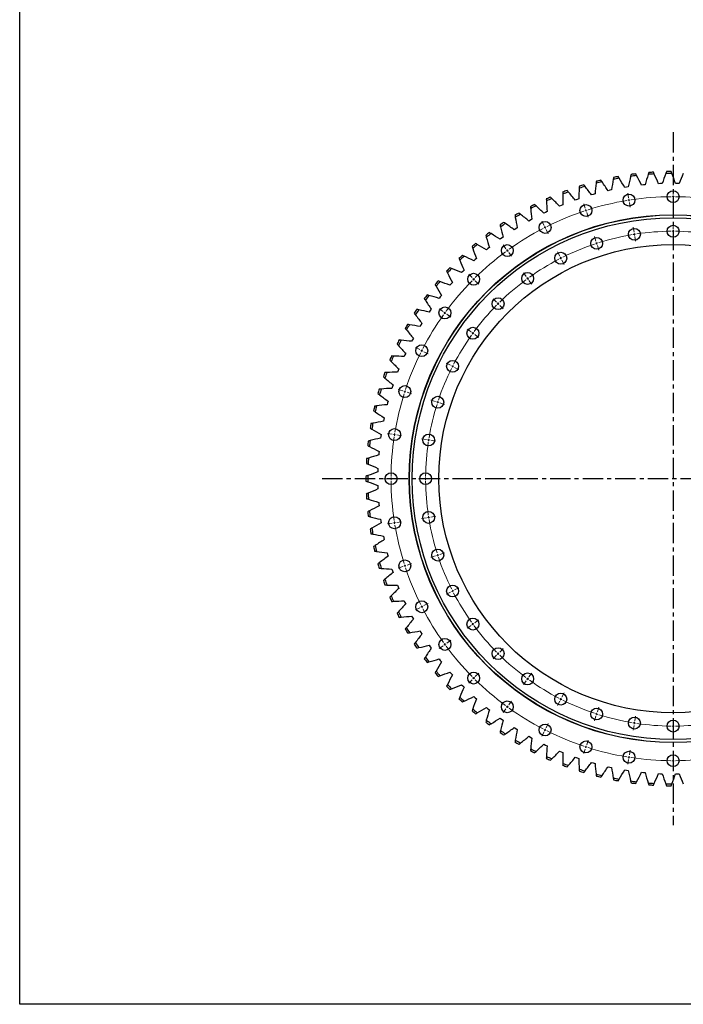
# Model space of a CAD drawing. Header units: millimetres. Extents: x -207 to 5749, y 4771 to 9302.
# Tile 1 of 12: x -207 to 1243, y 4771 to 6921. Entities that reach past the tile are written whole.
import ezdxf

# ---------------------------------------------------------------- set-up
doc = ezdxf.new("R2010")
doc.units = ezdxf.units.MM
doc.header["$LTSCALE"] = 20
doc.linetypes.add('CENTER', pattern=[10.16, 6.35, -1.27, 1.27, -1.27])

msp = doc.modelspace()

# ---------------------------------------------------------------- linework, layer by layer
at = {"linetype": 'CENTER', "ltscale": 0.35}
for p, q in [((1220.3, 6675.6), (1220.3, 5162.2)), ((1991.9, 5918.9), (448.7, 5918.9))]:
    msp.add_line(p, q, dxfattribs=at)
at = {"color": 7, "linetype": 'Continuous', "lineweight": 25}
for p, q in [((1155.3, 6560.6), (1151.4, 6560.2)), ((1159.3, 6561), (1155.3, 6560.6)), ((1192.4, 6563.3), (1188.5, 6563.1)), ((1196.4, 6563.5), (1192.4, 6563.3)), ((1229.6, 6563.9), (1225.7, 6563.9)), ((1233.5, 6563.8), (1229.6, 6563.9)), ((1045.9, 6539.9), (1042.1, 6538.8)), ((1049.7, 6540.9), (1045.9, 6539.9)), ((1081.9, 6548.9), (1078.1, 6548)), ((1085.8, 6549.7), (1081.9, 6548.9)), ((1118.5, 6555.8), (1114.6, 6555.2)), ((1122.4, 6556.4), (1118.5, 6555.8)), ((979.3, 6517.2), (975.6, 6515.7)), ((1010.4, 6528.8), (1006.7, 6527.5)), ((1014.1, 6530.1), (1010.4, 6528.8)), ((941.6, 6500.6), (938.1, 6498.9)), ((945.2, 6502.3), (941.6, 6500.6)), ((975.6, 6515.7), (972, 6514.2)), ((908.6, 6483.6), (905.1, 6481.7)), ((912, 6485.5), (908.6, 6483.6)), ((876.5, 6464.7), (873.2, 6462.6)), ((879.9, 6466.8), (876.5, 6464.7)), ((845.7, 6444), (842.5, 6441.7)), ((848.9, 6446.3), (845.7, 6444)), ((816, 6421.5), (813, 6419)), ((819.1, 6424), (816, 6421.5)), ((787.8, 6397.4), (784.9, 6394.7)), ((790.7, 6400), (787.8, 6397.4)), ((760.9, 6371.7), (758.2, 6368.9)), ((763.7, 6374.5), (760.9, 6371.7)), ((738.2, 6347.4), (735.6, 6344.5)), ((735.6, 6344.5), (733, 6341.5)), ((711.9, 6315.8), (709.5, 6312.7)), ((714.3, 6318.9), (711.9, 6315.8)), ((689.8, 6285.9), (687.6, 6282.6)), ((692.1, 6289.1), (689.8, 6285.9)), ((669.6, 6254.7), (667.6, 6251.3)), ((671.7, 6258.1), (669.6, 6254.7)), ((651.1, 6222.4), (649.3, 6219)), ((653, 6225.9), (651.1, 6222.4)), ((634.6, 6189.1), (633, 6185.6)), ((636.3, 6192.7), (634.6, 6189.1)), ((620, 6155), (618.6, 6151.3)), ((621.5, 6158.6), (620, 6155)), ((607.4, 6120), (606.2, 6116.2)), ((608.7, 6123.7), (607.4, 6120)), ((597.9, 6088.1), (596.8, 6084.3)), ((596.8, 6084.3), (595.9, 6080.5)), ((588.3, 6048.1), (587.6, 6044.3)), ((589.2, 6052), (588.3, 6048.1)), ((581.9, 6011.5), (581.4, 6007.6)), ((582.5, 6015.4), (581.9, 6011.5)), ((577.7, 5974.6), (577.4, 5970.7)), ((578, 5978.5), (577.7, 5974.6)), ((575.5, 5937.5), (575.4, 5933.5)), ((575.7, 5941.4), (575.5, 5937.5)), ((575.4, 5904.2), (575.5, 5900.3)), ((575.5, 5900.3), (575.7, 5896.4)), ((577.4, 5867.1), (577.7, 5863.2)), ((577.7, 5863.2), (578, 5859.3)), ((581.4, 5830.1), (581.9, 5826.2)), ((581.9, 5826.2), (582.5, 5822.4)), ((587.6, 5793.5), (588.3, 5789.6)), ((588.3, 5789.6), (589.2, 5785.8)), ((595.9, 5757.2), (596.8, 5753.4)), ((596.8, 5753.4), (597.9, 5749.6)), ((606.2, 5721.5), (607.4, 5717.8)), ((607.4, 5717.8), (608.7, 5714.1)), ((618.6, 5686.5), (620, 5682.8)), ((620, 5682.8), (621.5, 5679.2)), ((633, 5652.2), (634.6, 5648.6)), ((634.6, 5648.6), (636.3, 5645.1)), ((649.3, 5618.8), (651.1, 5615.3)), ((651.1, 5615.3), (653, 5611.9)), ((667.6, 5586.4), (669.6, 5583)), ((669.6, 5583), (671.7, 5579.7)), ((687.6, 5555.1), (689.8, 5551.9)), ((689.8, 5551.9), (692.1, 5548.7)), ((709.5, 5525), (711.9, 5521.9)), ((711.9, 5521.9), (714.3, 5518.8)), ((733, 5496.3), (735.6, 5493.3)), ((735.6, 5493.3), (738.2, 5490.4)), ((758.2, 5468.9), (760.9, 5466.1)), ((760.9, 5466.1), (763.7, 5463.3)), ((784.9, 5443), (787.8, 5440.4)), ((787.8, 5440.4), (790.7, 5437.7)), ((813, 5418.7), (816, 5416.2)), ((816, 5416.2), (819.1, 5413.8)), ((842.5, 5396.1), (845.7, 5393.8)), ((845.7, 5393.8), (848.9, 5391.5)), ((873.2, 5375.2), (876.5, 5373.1)), ((876.5, 5373.1), (879.9, 5371)), ((905.1, 5356.1), (908.6, 5354.2)), ((908.6, 5354.2), (912, 5352.3)), ((938.1, 5338.9), (941.6, 5337.1)), ((941.6, 5337.1), (945.2, 5335.5)), ((972, 5323.6), (975.6, 5322.1)), ((975.6, 5322.1), (979.3, 5320.6)), ((1006.7, 5310.3), (1010.4, 5308.9)), ((1010.4, 5308.9), (1014.1, 5307.7)), ((1042.1, 5299), (1045.9, 5297.9)), ((1045.9, 5297.9), (1049.7, 5296.8)), ((1078.1, 5289.7), (1081.9, 5288.9)), ((1081.9, 5288.9), (1085.8, 5288)), ((1114.6, 5282.6), (1118.5, 5281.9)), ((1118.5, 5281.9), (1122.4, 5281.3)), ((1151.4, 5277.6), (1155.3, 5277.1)), ((1155.3, 5277.1), (1159.3, 5276.8)), ((1188.5, 5274.6), (1192.4, 5274.4)), ((1192.4, 5274.4), (1196.4, 5274.3)), ((1225.7, 5273.9), (1229.6, 5273.9)), ((1229.6, 5273.9), (1233.5, 5274))]:
    msp.add_line(p, q, dxfattribs=at)
at = {"color": 0, "linetype": 'Continuous', "lineweight": 18}
for p, q in [((1123.1, 6532.2), (1121.5, 6542.6)), ((1220.3, 6539.9), (1220.3, 6550.4)), ((1028.4, 6509.5), (1025.2, 6519.5)), ((1123.9, 6527.3), (1123.5, 6529.8)), ((1123.9, 6527.3), (1124.3, 6524.8)), ((1124.7, 6522.4), (1126.4, 6512)), ((1220.3, 6534.9), (1220.3, 6537.4)), ((1220.3, 6534.9), (1220.3, 6532.4)), ((1220.3, 6529.9), (1220.3, 6519.4)), ((1029.9, 6504.7), (1029.2, 6507.1)), ((1029.9, 6504.7), (1030.7, 6502.4)), ((1031.5, 6500), (1034.7, 6490)), ((938.4, 6472.2), (933.6, 6481.6)), ((1220.3, 6464.4), (1220.3, 6474.9)), ((940.6, 6467.7), (939.5, 6470)), ((940.6, 6467.7), (941.8, 6465.5)), ((942.9, 6463.3), (947.7, 6453.9)), ((1135, 6457.7), (1133.3, 6468)), ((1135.7, 6452.7), (1135.4, 6455.2)), ((1135.7, 6452.7), (1136.1, 6450.3)), ((1220.3, 6459.4), (1220.3, 6461.9)), ((1220.3, 6459.4), (1220.3, 6456.9)), ((1220.3, 6454.4), (1220.3, 6443.9)), ((1051.7, 6437.7), (1048.5, 6447.7)), ((1053.3, 6432.9), (1052.5, 6435.3)), ((1053.3, 6432.9), (1054, 6430.6)), ((1136.5, 6447.8), (1138.2, 6437.4)), ((855.3, 6421.3), (849.1, 6429.8)), ((858.2, 6417.2), (856.8, 6419.3)), ((858.2, 6417.2), (859.7, 6415.2)), ((861.2, 6413.2), (867.3, 6404.7)), ((972.6, 6404.9), (967.9, 6414.3)), ((1054.8, 6428.2), (1058.1, 6418.2)), ((974.9, 6400.5), (973.8, 6402.7)), ((974.9, 6400.5), (976, 6398.2)), ((977.2, 6396), (982, 6386.7)), ((899.7, 6360.2), (893.5, 6368.7)), ((781.2, 6358), (773.8, 6365.4)), ((784.7, 6354.5), (782.9, 6356.2)), ((784.7, 6354.5), (786.5, 6352.7)), ((788.3, 6350.9), (795.7, 6343.5)), ((902.6, 6356.2), (901.1, 6358.2)), ((902.6, 6356.2), (904.1, 6354.1)), ((905.5, 6352.1), (911.7, 6343.6)), ((834.6, 6304.6), (827.1, 6312)), ((838.1, 6301.1), (836.3, 6302.8)), ((717.9, 6283.9), (709.4, 6290.1)), ((721.9, 6281), (719.9, 6282.4)), ((721.9, 6281), (724, 6279.5)), ((838.1, 6301.1), (839.9, 6299.3)), ((841.6, 6297.5), (849.1, 6290.1)), ((726, 6278), (734.5, 6271.8)), ((779, 6239.5), (770.5, 6245.7)), ((783, 6236.6), (781, 6238.1)), ((783, 6236.6), (785, 6235.1)), ((787.1, 6233.6), (795.6, 6227.5)), ((667, 6200.8), (657.6, 6205.6)), ((671.4, 6198.5), (669.2, 6199.7)), ((671.4, 6198.5), (673.7, 6197.4)), ((675.9, 6196.3), (685.2, 6191.5)), ((734.3, 6166.5), (724.9, 6171.3)), ((738.7, 6164.3), (736.5, 6165.4)), ((738.7, 6164.3), (740.9, 6163.1)), ((743.2, 6162), (752.5, 6157.2)), ((629.7, 6110.8), (619.7, 6114)), ((634.4, 6109.2), (632.1, 6110)), ((634.4, 6109.2), (636.8, 6108.5)), ((639.2, 6107.7), (649.2, 6104.4)), ((701.5, 6087.5), (691.5, 6090.7)), ((706.2, 6085.9), (703.9, 6086.7)), ((706.2, 6085.9), (708.6, 6085.1)), ((711, 6084.4), (721, 6081.1)), ((606.9, 6016), (596.6, 6017.7)), ((611.9, 6015.2), (609.4, 6015.6)), ((611.9, 6015.2), (614.3, 6014.9)), ((616.8, 6014.5), (627.2, 6012.8)), ((681.5, 6004.2), (671.1, 6005.9)), ((686.4, 6003.4), (684, 6003.8)), ((686.4, 6003.4), (688.9, 6003)), ((691.4, 6002.7), (701.8, 6001)), ((599.3, 5918.9), (588.8, 5918.9)), ((604.3, 5918.9), (601.8, 5918.9)), ((604.3, 5918.9), (606.8, 5918.9)), ((609.3, 5918.9), (619.8, 5918.9)), ((674.8, 5918.9), (664.3, 5918.9)), ((679.8, 5918.9), (677.3, 5918.9)), ((679.8, 5918.9), (682.3, 5918.9)), ((684.8, 5918.9), (695.3, 5918.9)), ((681.5, 5833.5), (671.1, 5831.9)), ((686.4, 5834.3), (684, 5833.9)), ((686.4, 5834.3), (688.9, 5834.7)), ((691.4, 5835.1), (701.8, 5836.8)), ((606.9, 5821.7), (596.6, 5820.1)), ((611.9, 5822.5), (609.4, 5822.1)), ((611.9, 5822.5), (614.3, 5822.9)), ((616.8, 5823.3), (627.2, 5824.9)), ((701.5, 5750.3), (691.5, 5747.1)), ((706.2, 5751.9), (703.9, 5751.1)), ((706.2, 5751.9), (708.6, 5752.6)), ((711, 5753.4), (721, 5756.6)), ((629.7, 5727), (619.7, 5723.7)), ((634.4, 5728.5), (632.1, 5727.8)), ((634.4, 5728.5), (636.8, 5729.3)), ((639.2, 5730.1), (649.2, 5733.3)), ((743.2, 5675.8), (752.5, 5680.5)), ((734.3, 5671.2), (724.9, 5666.5)), ((738.7, 5673.5), (736.5, 5672.4)), ((738.7, 5673.5), (740.9, 5674.6)), ((667, 5637), (657.6, 5632.2)), ((671.4, 5639.2), (669.2, 5638.1)), ((671.4, 5639.2), (673.7, 5640.4)), ((675.9, 5641.5), (685.2, 5646.3)), ((779, 5598.2), (770.5, 5592.1)), ((783, 5601.2), (781, 5599.7)), ((783, 5601.2), (785, 5602.7)), ((787.1, 5604.1), (795.6, 5610.3)), ((717.9, 5553.9), (709.4, 5547.7)), ((721.9, 5556.8), (719.9, 5555.3)), ((721.9, 5556.8), (724, 5558.3)), ((726, 5559.7), (734.5, 5565.9)), ((834.6, 5533.2), (827.1, 5525.7)), ((838.1, 5536.7), (836.3, 5534.9)), ((838.1, 5536.7), (839.9, 5538.5)), ((841.6, 5540.2), (849.1, 5547.7)), ((784.7, 5483.3), (786.5, 5485.1)), ((788.3, 5486.8), (795.7, 5494.3)), ((905.5, 5485.7), (911.7, 5494.1)), ((781.2, 5479.8), (773.8, 5472.3)), ((784.7, 5483.3), (782.9, 5481.5)), ((899.7, 5477.6), (893.5, 5469.1)), ((902.6, 5481.6), (901.1, 5479.6)), ((902.6, 5481.6), (904.1, 5483.6)), ((977.2, 5441.7), (982, 5451.1)), ((858.2, 5420.5), (856.8, 5418.5)), ((858.2, 5420.5), (859.7, 5422.6)), ((861.2, 5424.6), (867.3, 5433.1)), ((972.6, 5432.8), (967.9, 5423.5)), ((974.9, 5437.3), (973.8, 5435.1)), ((974.9, 5437.3), (976, 5439.5)), ((855.3, 5416.5), (849.1, 5408)), ((1051.7, 5400.1), (1048.5, 5390.1)), ((1053.3, 5404.8), (1052.5, 5402.5)), ((1053.3, 5404.8), (1054, 5407.2)), ((1054.8, 5409.6), (1058.1, 5419.6)), ((1136.5, 5390), (1138.2, 5400.3)), ((942.9, 5374.5), (947.7, 5383.8)), ((1135, 5380.1), (1133.3, 5369.7)), ((1135.7, 5385), (1135.4, 5382.6)), ((1135.7, 5385), (1136.1, 5387.5)), ((1220.3, 5383.4), (1220.3, 5393.9)), ((1220.3, 5378.4), (1220.3, 5380.9)), ((1220.3, 5378.4), (1220.3, 5375.9)), ((938.4, 5365.6), (933.6, 5356.2)), ((940.6, 5370), (939.5, 5367.8)), ((940.6, 5370), (941.8, 5372.3)), ((1220.3, 5373.4), (1220.3, 5362.9)), ((1029.9, 5333), (1030.7, 5335.4)), ((1031.5, 5337.8), (1034.7, 5347.8)), ((1028.4, 5328.3), (1025.2, 5318.3)), ((1029.9, 5333), (1029.2, 5330.7)), ((1123.9, 5310.5), (1124.3, 5312.9)), ((1124.7, 5315.4), (1126.4, 5325.8)), ((1220.3, 5307.9), (1220.3, 5318.4)), ((1123.1, 5305.5), (1121.5, 5295.2)), ((1123.9, 5310.5), (1123.5, 5308)), ((1220.3, 5302.9), (1220.3, 5305.4)), ((1220.3, 5302.9), (1220.3, 5300.4)), ((1220.3, 5297.9), (1220.3, 5287.4))]:
    msp.add_line(p, q, dxfattribs=at)
msp.add_lwpolyline([(-206.7, 9302.3), (5749.4, 9302.3), (5749.4, 4770.7), (-206.7, 4770.7)], close=True)
at = {"color": 7, "linetype": 'Continuous', "lineweight": 25}
for centre, radius in [((1123.9, 6527.3), 13), ((1220.3, 6534.9), 13), ((1029.9, 6504.7), 13), ((1220.3, 5918.9), 576.5), ((1220.3, 5918.9), 576), ((1220.3, 5918.9), 570), ((940.6, 6467.7), 13), ((1135.7, 6452.7), 13), ((1220.3, 6459.4), 13), ((1053.3, 6432.9), 13), ((1220.3, 5918.9), 511.5), ((858.2, 6417.2), 13), ((974.9, 6400.5), 13), ((784.7, 6354.5), 13), ((902.6, 6356.2), 13), ((838.1, 6301.1), 13), ((721.9, 6281), 13), ((783, 6236.6), 13), ((671.4, 6198.5), 13), ((738.7, 6164.3), 13), ((634.4, 6109.2), 13), ((706.2, 6085.9), 13), ((611.9, 6015.2), 13), ((686.4, 6003.4), 13), ((604.3, 5918.9), 13), ((679.8, 5918.9), 13), ((611.9, 5822.5), 13), ((686.4, 5834.3), 13), ((706.2, 5751.9), 13), ((634.4, 5728.5), 13), ((738.7, 5673.5), 13), ((671.4, 5639.2), 13), ((783, 5601.2), 13), ((721.9, 5556.8), 13), ((838.1, 5536.7), 13), ((784.7, 5483.3), 13), ((902.6, 5481.6), 13), ((974.9, 5437.3), 13), ((858.2, 5420.5), 13), ((1053.3, 5404.8), 13), ((940.6, 5370), 13), ((1135.7, 5385), 13), ((1220.3, 5378.4), 13), ((1029.9, 5333), 13), ((1123.9, 5310.5), 13), ((1220.3, 5302.9), 13)]:
    msp.add_circle(centre, radius, dxfattribs=at)
for radius, start, end in [(670.8, 96.9962, 97.8662), (666.8, 93.5613, 94.6956), (670.8, 93.6934, 94.5634), (666.8, 90.2585, 91.3928), (670.8, 90.3907, 91.2607), (670.8, 106.9044, 107.7745), (666.8, 103.4695, 104.6038), (670.8, 103.6017, 104.4717), (666.8, 100.1668, 101.3011), (670.8, 100.2989, 101.1689), (666.8, 96.864, 97.9983), (670.8, 110.2072, 111.0772), (666.8, 110.0751, 111.2093), (666.8, 106.7723, 107.9066), (670.8, 116.8127, 117.6827), (670.8, 113.51, 114.38), (666.8, 113.3778, 114.5121), (670.8, 120.1155, 120.9855), (666.8, 119.9833, 121.1176), (666.8, 116.6806, 117.8149), (670.8, 123.4182, 124.2882), (666.8, 123.2861, 124.4204), (670.8, 126.721, 127.591), (666.8, 126.5888, 127.7231), (670.8, 130.0237, 130.8937), (666.8, 129.8916, 131.0259), (670.8, 133.3265, 134.1965), (666.8, 133.1943, 134.3286), (670.8, 136.6292, 137.4992), (666.8, 136.4971, 137.6314), (670.8, 139.932, 140.802), (666.8, 139.7998, 140.9341), (670.8, 143.2347, 144.1047), (666.8, 143.1026, 144.2369), (670.8, 146.5375, 147.4075), (666.8, 146.4053, 147.5396), (670.8, 149.8402, 150.7102), (666.8, 149.7081, 150.8424), (670.8, 153.143, 154.013), (666.8, 153.0108, 154.1451), (670.8, 156.4457, 157.3157), (666.8, 156.3136, 157.4479), (670.8, 159.7485, 160.6185), (666.8, 159.6163, 160.7506), (670.8, 163.0512, 163.9212), (666.8, 162.9191, 164.0534), (670.8, 166.354, 167.224), (666.8, 166.2218, 167.3561), (670.8, 169.6567, 170.5267), (666.8, 169.5246, 170.6589), (670.8, 172.9595, 173.8295), (666.8, 172.8273, 173.9616), (670.8, 176.2622, 177.1322), (666.8, 176.1301, 177.2644), (670.8, 179.565, 180.435), (666.8, 179.4329, 180.5671), (670.8, 182.8678, 183.7378), (666.8, 182.7356, 183.8699), (670.8, 186.1705, 187.0405), (666.8, 186.0384, 187.1727), (670.8, 189.4733, 190.3433), (666.8, 189.3411, 190.4754), (670.8, 192.776, 193.646), (666.8, 192.6439, 193.7782), (670.8, 196.0788, 196.9488), (666.8, 195.9466, 197.0809), (670.8, 199.3815, 200.2515), (666.8, 199.2494, 200.3837), (670.8, 202.6843, 203.5543), (666.8, 202.5521, 203.6864), (670.8, 205.987, 206.857), (666.8, 205.8549, 206.9892), (666.8, 209.1576, 210.2919), (670.8, 209.2898, 210.1598), (670.8, 212.5925, 213.4625), (666.8, 212.4604, 213.5947), (666.8, 215.7631, 216.8974), (670.8, 215.8953, 216.7653), (670.8, 219.198, 220.068), (666.8, 219.0659, 220.2002), (670.8, 222.5008, 223.3708), (666.8, 222.3686, 223.5029), (666.8, 225.6714, 226.8057), (670.8, 225.8035, 226.6735), (670.8, 229.1063, 229.9763), (666.8, 228.9741, 230.1084), (670.8, 232.409, 233.279), (666.8, 232.2769, 233.4112), (670.8, 235.7118, 236.5818), (666.8, 235.5796, 236.7139), (670.8, 239.0145, 239.8845), (666.8, 238.8824, 240.0167), (670.8, 242.3173, 243.1873), (666.8, 242.1851, 243.3194), (670.8, 245.62, 246.49), (666.8, 245.4879, 246.6222), (666.8, 248.7907, 249.9249), (670.8, 248.9228, 249.7928), (666.8, 252.0934, 253.2277), (670.8, 252.2255, 253.0956), (666.8, 255.3962, 256.5305), (670.8, 255.5283, 256.3983), (666.8, 258.6989, 259.8332), (670.8, 258.8311, 259.7011), (666.8, 262.0017, 263.136), (670.8, 262.1338, 263.0038), (666.8, 265.3044, 266.4387), (670.8, 265.4366, 266.3066), (666.8, 268.6072, 269.7415), (670.8, 268.7393, 269.6093)]:
    msp.add_arc((1220.3, 5918.9), radius, start, end, dxfattribs=at)
at = {"color": 0, "linetype": 'Continuous', "lineweight": 18}
for radius, start, end in [(616, 99.4651, 107.5349), (616, 99, 99.2325), (616, 98.7675, 99), (616, 90.4651, 98.5349), (616, 90, 90.2325), (616, 89.7675, 90), (616, 81.4651, 89.5349), (616, 108.4651, 116.5349), (616, 108, 108.2325), (616, 107.7675, 108), (616, 117.4651, 125.5349), (616, 117, 117.2325), (616, 116.7675, 117), (540.5, 99, 99.265), (540.5, 98.735, 99), (540.5, 90.53, 98.47), (540.5, 90, 90.265), (540.5, 89.735, 90), (540.5, 81.53, 89.47), (540.5, 108.53, 116.47), (540.5, 108, 108.265), (540.5, 107.735, 108), (540.5, 99.53, 107.47), (616, 126.4651, 134.5349), (616, 126, 126.2325), (616, 125.7675, 126), (540.5, 117.53, 125.47), (540.5, 117, 117.265), (540.5, 116.735, 117), (616, 135.4651, 143.5349), (616, 135, 135.2325), (616, 134.7675, 135), (540.5, 126.53, 134.47), (540.5, 126, 126.265), (540.5, 125.735, 126), (540.5, 134.735, 135), (616, 144, 144.2325), (616, 143.7675, 144), (540.5, 135.53, 143.47), (540.5, 135, 135.265), (616, 144.4651, 152.5349), (540.5, 143.735, 144), (540.5, 144.53, 152.47), (540.5, 144, 144.265), (616, 153, 153.2325), (616, 152.7675, 153), (616, 153.4651, 161.5349), (540.5, 153.53, 161.47), (540.5, 153, 153.265), (540.5, 152.735, 153), (616, 162, 162.2325), (616, 161.7675, 162), (616, 162.4651, 170.5349), (540.5, 161.735, 162), (540.5, 162.53, 170.47), (540.5, 162, 162.265), (616, 171.4651, 179.5349), (616, 171, 171.2325), (616, 170.7675, 171), (540.5, 171, 171.265), (540.5, 170.735, 171), (540.5, 171.53, 179.47), (616, 179.7675, 180), (616, 180, 180.2325), (540.5, 179.735, 180), (540.5, 180, 180.265), (616, 180.4651, 188.5349), (540.5, 180.53, 188.47), (540.5, 188.735, 189), (540.5, 189, 189.265), (540.5, 189.53, 197.47), (616, 188.7675, 189), (616, 189, 189.2325), (616, 189.4651, 197.5349), (540.5, 197.735, 198), (540.5, 198, 198.265), (540.5, 198.53, 206.47), (616, 197.7675, 198), (616, 198, 198.2325), (616, 198.4651, 206.5349), (540.5, 206.735, 207), (540.5, 207, 207.265), (540.5, 207.53, 215.47), (616, 206.7675, 207), (616, 207, 207.2325), (616, 207.4651, 215.5349), (540.5, 215.735, 216), (540.5, 216, 216.265), (540.5, 216.53, 224.47), (616, 215.7675, 216), (616, 216, 216.2325), (616, 216.4651, 224.5349), (540.5, 224.735, 225), (540.5, 225, 225.265), (540.5, 225.53, 233.47), (616, 224.7675, 225), (616, 225, 225.2325), (616, 225.4651, 233.5349), (540.5, 233.735, 234), (540.5, 234, 234.265), (540.5, 234.53, 242.47), (616, 233.7675, 234), (616, 234, 234.2325), (540.5, 242.735, 243), (540.5, 243, 243.265), (540.5, 243.53, 251.47), (616, 234.4651, 242.5349), (540.5, 251.735, 252), (540.5, 252, 252.265), (540.5, 252.53, 260.47), (540.5, 260.735, 261), (540.5, 261, 261.265), (540.5, 261.53, 269.47), (540.5, 269.735, 270), (540.5, 270, 270.265), (540.5, 270.53, 278.47), (616, 242.7675, 243), (616, 243, 243.2325), (616, 243.4651, 251.5349), (616, 251.7675, 252), (616, 252, 252.2325), (616, 252.4651, 260.5349), (616, 260.7675, 261), (616, 261, 261.2325), (616, 261.4651, 269.5349), (616, 269.7675, 270), (616, 270, 270.2325), (616, 270.4651, 278.5349)]:
    msp.add_arc((1220.3, 5918.9), radius, start, end, dxfattribs=at)
at = {"color": 7, "linetype": 'Continuous', "lineweight": 25}
for points in [[(1128.5, 6583.4), (1128.2, 6582), (1127.8, 6580.6), (1127.5, 6579.2)], [(1140.6, 6580.9), (1139.9, 6582.2), (1139.3, 6583.4), (1138.6, 6584.7)], [(1165.7, 6583.4), (1163.5, 6576), (1161.4, 6568.5), (1159.3, 6561)], [(1166.9, 6587.6), (1166.5, 6586.2), (1166.1, 6584.8), (1165.7, 6583.4)], [(1178.9, 6584.4), (1178.3, 6585.7), (1177.7, 6587), (1177.1, 6588.3)], [(1188.5, 6563.1), (1185.3, 6570.2), (1182.1, 6577.3), (1178.9, 6584.4)], [(1204.1, 6585.5), (1201.5, 6578.2), (1198.9, 6570.8), (1196.4, 6563.5)], [(1205.5, 6589.5), (1205.1, 6588.2), (1204.6, 6586.8), (1204.1, 6585.5)], [(1217.3, 6585.7), (1216.8, 6587), (1216.2, 6588.3), (1215.7, 6589.7)], [(1225.7, 6563.9), (1222.9, 6571.2), (1220.1, 6578.4), (1217.3, 6585.7)], [(1242.5, 6585.3), (1239.5, 6578.1), (1236.5, 6571), (1233.5, 6563.8)], [(1027.9, 6557.3), (1027, 6558.4), (1026.1, 6559.6), (1025.2, 6560.7)], [(1052.2, 6564.1), (1051.3, 6556.4), (1050.5, 6548.7), (1049.7, 6540.9)], [(1052.7, 6568.4), (1052.5, 6567), (1052.3, 6565.6), (1052.2, 6564.1)], [(1065, 6567.3), (1064.2, 6568.5), (1063.4, 6569.7), (1062.5, 6570.9)], [(1078.1, 6548), (1073.8, 6554.5), (1069.4, 6560.9), (1065, 6567.3)], [(1089.6, 6572.8), (1088.3, 6565.1), (1087, 6557.4), (1085.8, 6549.7)], [(1090.4, 6577), (1090.1, 6575.6), (1089.9, 6574.2), (1089.6, 6572.8)], [(1102.6, 6575.2), (1101.9, 6576.4), (1101.1, 6577.7), (1100.4, 6578.9)], [(1114.6, 6555.2), (1110.6, 6561.9), (1106.6, 6568.6), (1102.6, 6575.2)], [(1127.5, 6579.2), (1125.8, 6571.6), (1124, 6564), (1122.4, 6556.4)], [(1151.4, 6560.2), (1147.9, 6567.1), (1144.3, 6574), (1140.6, 6580.9)], [(979.1, 6544.8), (979.1, 6543.4), (979.1, 6541.9), (979.1, 6540.5)], [(979.1, 6540.5), (979.1, 6532.7), (979.1, 6525), (979.3, 6517.2)], [(991.4, 6545.2), (990.5, 6546.2), (989.5, 6547.3), (988.6, 6548.4)], [(1006.7, 6527.5), (1001.6, 6533.4), (996.5, 6539.3), (991.4, 6545.2)], [(1015.3, 6553.4), (1014.8, 6545.6), (1014.5, 6537.8), (1014.1, 6530.1)], [(1015.5, 6557.7), (1015.4, 6556.2), (1015.4, 6554.8), (1015.3, 6553.4)], [(1042.1, 6538.8), (1037.4, 6545), (1032.7, 6551.2), (1027.9, 6557.3)], [(920.9, 6514.7), (919.8, 6515.6), (918.8, 6516.6), (917.7, 6517.6)], [(943.4, 6529.9), (943.5, 6528.4), (943.6, 6527), (943.6, 6525.6)], [(943.6, 6525.6), (944.1, 6517.8), (944.6, 6510.1), (945.2, 6502.3)], [(955.7, 6530.9), (954.7, 6532), (953.7, 6533), (952.7, 6534)], [(972, 6514.2), (966.6, 6519.8), (961.2, 6525.4), (955.7, 6530.9)], [(887.1, 6496.4), (886, 6497.3), (884.8, 6498.2), (883.7, 6499.1)], [(905.1, 6481.7), (899.1, 6486.6), (893.1, 6491.6), (887.1, 6496.4)], [(908.7, 6512.9), (908.8, 6511.5), (909, 6510.1), (909.2, 6508.6)], [(909.2, 6508.6), (910.1, 6500.9), (911, 6493.2), (912, 6485.5)], [(938.1, 6498.9), (932.4, 6504.2), (926.7, 6509.5), (920.9, 6514.7)], [(854.3, 6476.3), (853.2, 6477.1), (852, 6478), (850.9, 6478.8)], [(873.2, 6462.6), (867, 6467.2), (860.7, 6471.8), (854.3, 6476.3)], [(875, 6494), (875.2, 6492.6), (875.4, 6491.1), (875.7, 6489.7)], [(875.7, 6489.7), (877.1, 6482.1), (878.5, 6474.4), (879.9, 6466.8)], [(822.8, 6454.3), (821.6, 6455), (820.4, 6455.8), (819.2, 6456.6)], [(842.5, 6441.7), (836, 6445.9), (829.4, 6450.1), (822.8, 6454.3)], [(842.4, 6473.1), (842.7, 6471.7), (843.1, 6470.3), (843.4, 6468.9)], [(843.4, 6468.9), (845.2, 6461.4), (847, 6453.8), (848.9, 6446.3)], [(792.7, 6430.5), (791.4, 6431.2), (790.2, 6431.9), (788.9, 6432.6)], [(811.1, 6450.4), (811.5, 6449), (811.9, 6447.7), (812.3, 6446.3)], [(812.3, 6446.3), (814.5, 6438.8), (816.8, 6431.4), (819.1, 6424)], [(781.2, 6426), (781.6, 6424.6), (782.1, 6423.3), (782.6, 6421.9)], [(782.6, 6421.9), (785.3, 6414.6), (788, 6407.3), (790.7, 6400)], [(813, 6419), (806.2, 6422.9), (799.5, 6426.7), (792.7, 6430.5)], [(752.7, 6399.8), (753.2, 6398.5), (753.8, 6397.2), (754.4, 6395.9)], [(754.4, 6395.9), (757.4, 6388.7), (760.5, 6381.6), (763.7, 6374.5)], [(763.9, 6405), (762.6, 6405.6), (761.3, 6406.2), (760, 6406.9)], [(784.9, 6394.7), (777.9, 6398.2), (770.9, 6401.6), (763.9, 6405)], [(725.7, 6372.1), (726.4, 6370.8), (727, 6369.5), (727.6, 6368.2)], [(727.6, 6368.2), (731.1, 6361.3), (734.6, 6354.3), (738.2, 6347.4)], [(736.6, 6377.9), (735.3, 6378.4), (734, 6379), (732.7, 6379.5)], [(758.2, 6368.9), (751, 6371.9), (743.8, 6374.9), (736.6, 6377.9)], [(711, 6349.3), (709.6, 6349.7), (708.3, 6350.2), (706.9, 6350.7)], [(733, 6341.5), (725.7, 6344.1), (718.4, 6346.7), (711, 6349.3)], [(700.4, 6342.8), (701.2, 6341.6), (701.9, 6340.3), (702.6, 6339.1)], [(702.6, 6339.1), (706.5, 6332.4), (710.4, 6325.6), (714.3, 6318.9)], [(676.9, 6312.2), (677.7, 6311), (678.4, 6309.8), (679.2, 6308.6)], [(679.2, 6308.6), (683.5, 6302.1), (687.8, 6295.6), (692.1, 6289.1)], [(687, 6319.2), (685.7, 6319.6), (684.3, 6320), (682.9, 6320.4)], [(709.5, 6312.7), (702, 6314.9), (694.5, 6317.1), (687, 6319.2)], [(655.1, 6280.2), (656, 6279.1), (656.8, 6277.9), (657.7, 6276.8)], [(664.9, 6287.8), (663.5, 6288.1), (662.1, 6288.5), (660.7, 6288.8)], [(687.6, 6282.6), (680.1, 6284.4), (672.5, 6286.1), (664.9, 6287.8)], [(657.7, 6276.8), (662.3, 6270.5), (667, 6264.3), (671.7, 6258.1)], [(635.3, 6247.1), (636.2, 6246), (637.1, 6244.9), (638, 6243.8)], [(638, 6243.8), (643, 6237.8), (648, 6231.8), (653, 6225.9)], [(644.5, 6255.2), (643.1, 6255.4), (641.7, 6255.7), (640.3, 6255.9)], [(667.6, 6251.3), (659.9, 6252.7), (652.2, 6254), (644.5, 6255.2)], [(626.1, 6221.5), (624.7, 6221.6), (623.3, 6221.8), (621.9, 6221.9)], [(649.3, 6219), (641.6, 6219.8), (633.9, 6220.7), (626.1, 6221.5)], [(617.3, 6212.8), (618.3, 6211.8), (619.3, 6210.7), (620.2, 6209.7)], [(620.2, 6209.7), (625.6, 6204), (630.9, 6198.3), (636.3, 6192.7)], [(601.4, 6177.6), (602.4, 6176.6), (603.5, 6175.6), (604.5, 6174.6)], [(604.5, 6174.6), (610.1, 6169.2), (615.8, 6163.9), (621.5, 6158.6)], [(609.7, 6186.8), (608.2, 6186.8), (606.8, 6186.9), (605.4, 6186.9)], [(633, 6185.6), (625.2, 6186), (617.4, 6186.4), (609.7, 6186.8)], [(618.6, 6151.3), (610.8, 6151.3), (603, 6151.2), (595.2, 6151.1)], [(587.5, 6141.5), (588.6, 6140.6), (589.7, 6139.6), (590.8, 6138.7)], [(590.8, 6138.7), (596.7, 6133.7), (602.7, 6128.7), (608.7, 6123.7)], [(595.2, 6151.1), (593.8, 6151.1), (592.4, 6151.1), (591, 6151.1)], [(582.9, 6114.7), (581.5, 6114.6), (580.1, 6114.5), (578.6, 6114.4)], [(606.2, 6116.2), (598.4, 6115.8), (590.7, 6115.3), (582.9, 6114.7)], [(575.7, 6104.7), (576.9, 6103.8), (578, 6102.9), (579.2, 6102.1)], [(579.2, 6102.1), (585.4, 6097.4), (591.6, 6092.7), (597.9, 6088.1)], [(566.1, 6067.2), (567.3, 6066.4), (568.5, 6065.6), (569.7, 6064.8)], [(572.7, 6077.7), (571.3, 6077.5), (569.8, 6077.3), (568.4, 6077.1)], [(595.9, 6080.5), (588.1, 6079.6), (580.4, 6078.7), (572.7, 6077.7)], [(587.6, 6044.3), (579.9, 6042.9), (572.3, 6041.6), (564.6, 6040.1)], [(569.7, 6064.8), (576.1, 6060.5), (582.6, 6056.2), (589.2, 6052)], [(558.6, 6029.3), (559.9, 6028.6), (561.1, 6027.8), (562.3, 6027.1)], [(564.6, 6040.1), (563.2, 6039.9), (561.8, 6039.6), (560.4, 6039.3)], [(562.3, 6027.1), (569, 6023.2), (575.8, 6019.3), (582.5, 6015.4)], [(558.7, 6002.1), (557.3, 6001.8), (555.9, 6001.5), (554.6, 6001.1)], [(581.4, 6007.6), (573.8, 6005.8), (566.3, 6004), (558.7, 6002.1)], [(553.4, 5991), (554.7, 5990.3), (555.9, 5989.7), (557.2, 5989)], [(557.2, 5989), (564.1, 5985.5), (571.1, 5982), (578, 5978.5)], [(555, 5963.9), (553.7, 5963.5), (552.3, 5963), (550.9, 5962.6)], [(577.4, 5970.7), (569.9, 5968.4), (562.4, 5966.2), (555, 5963.9)], [(550.3, 5952.4), (551.6, 5951.9), (552.9, 5951.3), (554.3, 5950.7)], [(554.3, 5950.7), (561.4, 5947.6), (568.5, 5944.5), (575.7, 5941.4)], [(553.5, 5925.5), (552.2, 5925), (550.9, 5924.5), (549.5, 5924)], [(575.4, 5933.5), (568.1, 5930.9), (560.8, 5928.2), (553.5, 5925.5)], [(549.5, 5913.8), (550.9, 5913.3), (552.2, 5912.8), (553.5, 5912.3)], [(553.5, 5912.3), (560.8, 5909.6), (568.1, 5906.9), (575.4, 5904.2)], [(575.7, 5896.4), (568.5, 5893.3), (561.4, 5890.2), (554.3, 5887.1)], [(554.3, 5887.1), (552.9, 5886.5), (551.6, 5885.9), (550.3, 5885.3)], [(550.9, 5875.2), (552.3, 5874.7), (553.7, 5874.3), (555, 5873.9)], [(555, 5873.9), (562.4, 5871.6), (569.9, 5869.3), (577.4, 5867.1)], [(578, 5859.3), (571.1, 5855.8), (564.1, 5852.3), (557.2, 5848.7)], [(557.2, 5848.7), (555.9, 5848.1), (554.7, 5847.4), (553.4, 5846.8)], [(554.6, 5836.7), (555.9, 5836.3), (557.3, 5836), (558.7, 5835.6)], [(558.7, 5835.6), (566.3, 5833.8), (573.8, 5831.9), (581.4, 5830.1)], [(562.3, 5810.7), (561.1, 5809.9), (559.9, 5809.2), (558.6, 5808.5)], [(582.5, 5822.4), (575.8, 5818.5), (569, 5814.6), (562.3, 5810.7)], [(560.4, 5798.4), (561.8, 5798.2), (563.2, 5797.9), (564.6, 5797.7)], [(564.6, 5797.7), (572.3, 5796.2), (579.9, 5794.8), (587.6, 5793.5)], [(589.2, 5785.8), (582.6, 5781.5), (576.1, 5777.2), (569.7, 5772.9)], [(569.7, 5772.9), (568.5, 5772.1), (567.3, 5771.3), (566.1, 5770.5)], [(568.4, 5760.6), (569.8, 5760.4), (571.3, 5760.3), (572.7, 5760.1)], [(572.7, 5760.1), (580.4, 5759.1), (588.1, 5758.1), (595.9, 5757.2)], [(597.9, 5749.6), (591.6, 5745), (585.4, 5740.4), (579.2, 5735.7)], [(579.2, 5735.7), (578, 5734.8), (576.9, 5734), (575.7, 5733.1)], [(578.6, 5723.3), (580.1, 5723.2), (581.5, 5723.1), (582.9, 5723)], [(582.9, 5723), (590.7, 5722.5), (598.4, 5722), (606.2, 5721.5)], [(608.7, 5714.1), (602.7, 5709.1), (596.7, 5704.1), (590.8, 5699.1)], [(590.8, 5699.1), (589.7, 5698.1), (588.6, 5697.2), (587.5, 5696.3)], [(591, 5686.7), (592.4, 5686.7), (593.8, 5686.7), (595.2, 5686.6)], [(595.2, 5686.6), (603, 5686.5), (610.8, 5686.5), (618.6, 5686.5)], [(621.5, 5679.2), (615.8, 5673.9), (610.1, 5668.5), (604.5, 5663.1)], [(604.5, 5663.1), (603.5, 5662.2), (602.4, 5661.2), (601.4, 5660.2)], [(605.4, 5650.8), (606.8, 5650.9), (608.2, 5650.9), (609.7, 5651)], [(609.7, 5651), (617.4, 5651.4), (625.2, 5651.8), (633, 5652.2)], [(636.3, 5645.1), (630.9, 5639.4), (625.6, 5633.8), (620.2, 5628.1)], [(620.2, 5628.1), (619.3, 5627.1), (618.3, 5626), (617.3, 5625)], [(621.9, 5615.8), (623.3, 5616), (624.7, 5616.1), (626.1, 5616.3)], [(626.1, 5616.3), (633.9, 5617.1), (641.6, 5617.9), (649.3, 5618.8)], [(638, 5594), (637.1, 5592.9), (636.2, 5591.8), (635.3, 5590.7)], [(653, 5611.9), (648, 5605.9), (643, 5600), (638, 5594)], [(640.3, 5581.9), (641.7, 5582.1), (643.1, 5582.3), (644.5, 5582.5)], [(644.5, 5582.5), (652.2, 5583.8), (659.9, 5585.1), (667.6, 5586.4)], [(671.7, 5579.7), (667, 5573.5), (662.3, 5567.3), (657.7, 5561)], [(657.7, 5561), (656.8, 5559.9), (656, 5558.7), (655.1, 5557.5)], [(660.7, 5549), (662.1, 5549.3), (663.5, 5549.6), (664.9, 5549.9)], [(664.9, 5549.9), (672.5, 5551.6), (680.1, 5553.3), (687.6, 5555.1)], [(679.2, 5529.2), (678.4, 5528), (677.7, 5526.8), (676.9, 5525.6)], [(692.1, 5548.7), (687.8, 5542.2), (683.5, 5535.7), (679.2, 5529.2)], [(682.9, 5517.4), (684.3, 5517.8), (685.7, 5518.2), (687, 5518.5)], [(687, 5518.5), (694.5, 5520.7), (702, 5522.8), (709.5, 5525)], [(714.3, 5518.8), (710.4, 5512.1), (706.5, 5505.4), (702.6, 5498.7)], [(702.6, 5498.7), (701.9, 5497.4), (701.2, 5496.2), (700.4, 5494.9)], [(706.9, 5487.1), (708.3, 5487.6), (709.6, 5488), (711, 5488.5)], [(711, 5488.5), (718.4, 5491), (725.7, 5493.6), (733, 5496.3)], [(738.2, 5490.4), (734.6, 5483.4), (731.1, 5476.5), (727.6, 5469.5)], [(727.6, 5469.5), (727, 5468.2), (726.4, 5467), (725.7, 5465.7)], [(736.6, 5459.9), (743.8, 5462.8), (751, 5465.8), (758.2, 5468.9)], [(763.7, 5463.3), (760.5, 5456.2), (757.4, 5449), (754.4, 5441.9)], [(732.7, 5458.2), (734, 5458.8), (735.3, 5459.3), (736.6, 5459.9)], [(754.4, 5441.9), (753.8, 5440.6), (753.2, 5439.3), (752.7, 5438)], [(763.9, 5432.8), (770.9, 5436.1), (777.9, 5439.6), (784.9, 5443)], [(760, 5430.9), (761.3, 5431.5), (762.6, 5432.1), (763.9, 5432.8)], [(790.7, 5437.7), (788, 5430.5), (785.3, 5423.2), (782.6, 5415.8)], [(782.6, 5415.8), (782.1, 5414.5), (781.6, 5413.2), (781.2, 5411.8)], [(788.9, 5405.2), (790.2, 5405.9), (791.4, 5406.6), (792.7, 5407.3)], [(792.7, 5407.3), (799.5, 5411.1), (806.2, 5414.9), (813, 5418.7)], [(819.1, 5413.8), (816.8, 5406.4), (814.5, 5398.9), (812.3, 5391.5)], [(812.3, 5391.5), (811.9, 5390.1), (811.5, 5388.7), (811.1, 5387.4)], [(819.2, 5381.2), (820.4, 5382), (821.6, 5382.7), (822.8, 5383.5)], [(822.8, 5383.5), (829.4, 5387.6), (836, 5391.8), (842.5, 5396.1)], [(848.9, 5391.5), (847, 5384), (845.2, 5376.4), (843.4, 5368.8)], [(843.4, 5368.8), (843.1, 5367.4), (842.7, 5366.1), (842.4, 5364.7)], [(850.9, 5359), (852, 5359.8), (853.2, 5360.6), (854.3, 5361.5)], [(854.3, 5361.5), (860.7, 5366), (867, 5370.6), (873.2, 5375.2)], [(879.9, 5371), (878.5, 5363.3), (877.1, 5355.7), (875.7, 5348)], [(887.1, 5341.3), (893.1, 5346.2), (899.1, 5351.1), (905.1, 5356.1)], [(875.7, 5348), (875.4, 5346.6), (875.2, 5345.2), (875, 5343.8)], [(883.7, 5338.6), (884.8, 5339.5), (886, 5340.4), (887.1, 5341.3)], [(912, 5352.3), (911, 5344.6), (910.1, 5336.9), (909.2, 5329.1)], [(920.9, 5323.1), (926.7, 5328.3), (932.4, 5333.6), (938.1, 5338.9)], [(945.2, 5335.5), (944.6, 5327.7), (944.1, 5319.9), (943.6, 5312.2)], [(909.2, 5329.1), (909, 5327.7), (908.8, 5326.3), (908.7, 5324.9)], [(917.7, 5320.2), (918.8, 5321.2), (919.8, 5322.1), (920.9, 5323.1)], [(955.7, 5306.8), (961.2, 5312.4), (966.6, 5318), (972, 5323.6)], [(979.3, 5320.6), (979.1, 5312.8), (979.1, 5305), (979.1, 5297.2)], [(943.6, 5312.2), (943.6, 5310.8), (943.5, 5309.3), (943.4, 5307.9)], [(952.7, 5303.8), (953.7, 5304.8), (954.7, 5305.8), (955.7, 5306.8)], [(979.1, 5297.2), (979.1, 5295.8), (979.1, 5294.4), (979.1, 5293)], [(988.6, 5289.4), (989.5, 5290.4), (990.5, 5291.5), (991.4, 5292.6)], [(991.4, 5292.6), (996.5, 5298.5), (1001.6, 5304.3), (1006.7, 5310.3)], [(1014.1, 5307.7), (1014.5, 5299.9), (1014.8, 5292.2), (1015.3, 5284.4)], [(1027.9, 5280.4), (1032.7, 5286.6), (1037.4, 5292.8), (1042.1, 5299)], [(1049.7, 5296.8), (1050.5, 5289.1), (1051.3, 5281.4), (1052.2, 5273.6)], [(1015.3, 5284.4), (1015.4, 5283), (1015.4, 5281.5), (1015.5, 5280.1)], [(1025.2, 5277.1), (1026.1, 5278.2), (1027, 5279.3), (1027.9, 5280.4)], [(1052.2, 5273.6), (1052.3, 5272.2), (1052.5, 5270.8), (1052.7, 5269.4)], [(1062.5, 5266.9), (1063.4, 5268.1), (1064.2, 5269.2), (1065, 5270.4)], [(1065, 5270.4), (1069.4, 5276.8), (1073.8, 5283.3), (1078.1, 5289.7)], [(1085.8, 5288), (1087, 5280.4), (1088.3, 5272.7), (1089.6, 5265)], [(1102.6, 5262.6), (1106.6, 5269.2), (1110.6, 5275.9), (1114.6, 5282.6)], [(1122.4, 5281.3), (1124, 5273.7), (1125.8, 5266.2), (1127.5, 5258.6)], [(1140.6, 5256.9), (1144.3, 5263.7), (1147.9, 5270.6), (1151.4, 5277.6)], [(1159.3, 5276.8), (1161.4, 5269.3), (1163.5, 5261.8), (1165.7, 5254.3)], [(1178.9, 5253.4), (1182.1, 5260.4), (1185.3, 5267.5), (1188.5, 5274.6)], [(1196.4, 5274.3), (1198.9, 5267), (1201.5, 5259.6), (1204.1, 5252.3)], [(1217.3, 5252.1), (1220.1, 5259.3), (1222.9, 5266.6), (1225.7, 5273.9)], [(1233.5, 5274), (1236.5, 5266.8), (1239.5, 5259.6), (1242.5, 5252.5)], [(1089.6, 5265), (1089.9, 5263.6), (1090.1, 5262.2), (1090.4, 5260.8)], [(1100.4, 5258.9), (1101.1, 5260.1), (1101.9, 5261.3), (1102.6, 5262.6)], [(1127.5, 5258.6), (1127.8, 5257.2), (1128.2, 5255.8), (1128.5, 5254.4)], [(1138.6, 5253.1), (1139.3, 5254.3), (1139.9, 5255.6), (1140.6, 5256.9)], [(1165.7, 5254.3), (1166.1, 5253), (1166.5, 5251.6), (1166.9, 5250.2)], [(1177.1, 5249.5), (1177.7, 5250.8), (1178.3, 5252.1), (1178.9, 5253.4)], [(1204.1, 5252.3), (1204.6, 5250.9), (1205.1, 5249.6), (1205.5, 5248.2)], [(1215.7, 5248.1), (1216.2, 5249.4), (1216.8, 5250.8), (1217.3, 5252.1)]]:
    msp.add_open_spline(points, degree=3, dxfattribs=at)

doc.saveas('drawing.dxf')
